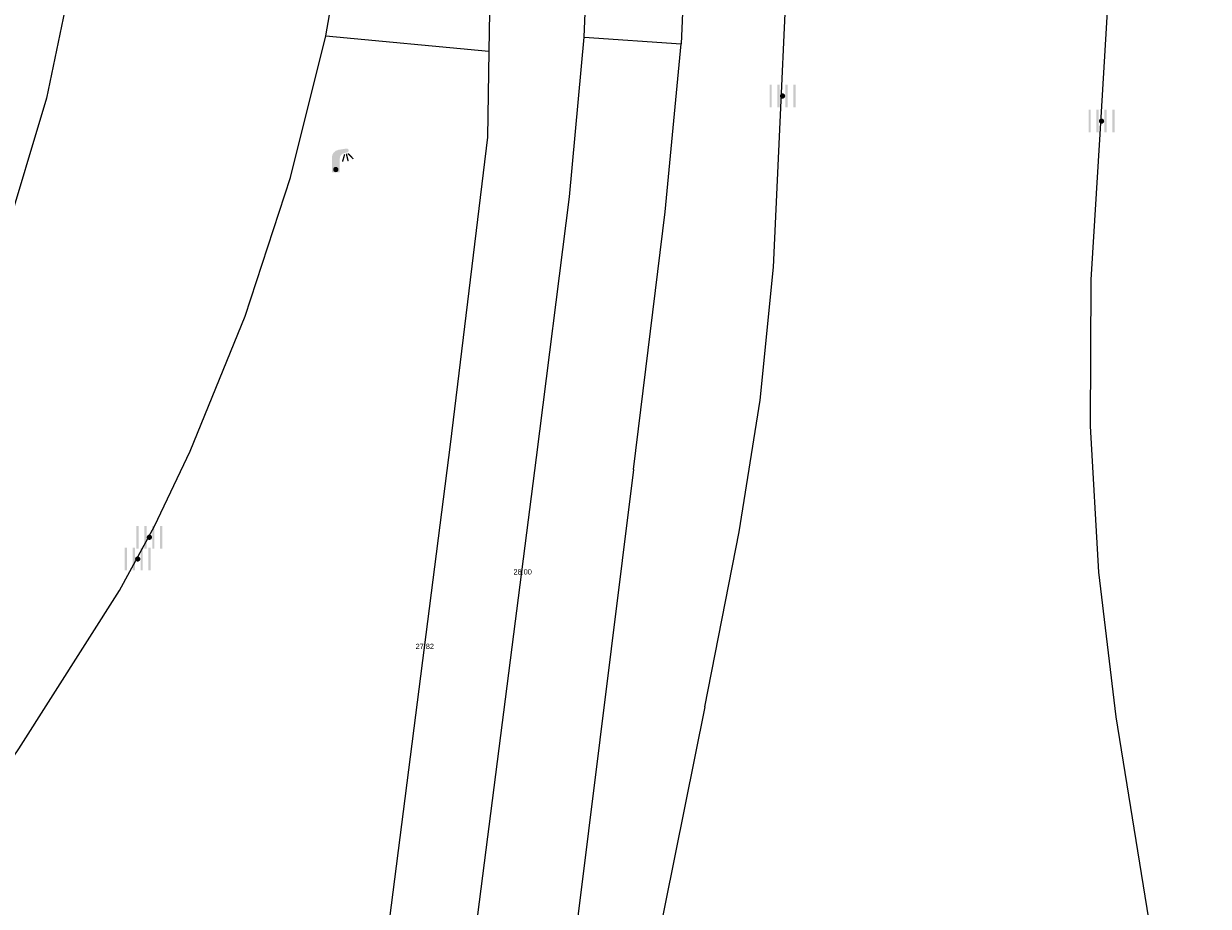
# Model space of a CAD drawing. Header units: metres. Extents: x 197457 to 198138, y 353986 to 354984.
# Tile 98 of 217: x 197996 to 198019, y 354116 to 354133. Entities that reach past the tile are written whole.
import ezdxf

# ---------------------------------------------------------------- set-up
doc = ezdxf.new("R2010")
doc.units = ezdxf.units.M
doc.header["$MEASUREMENT"] = 0
for name, color, linetype, lineweight in [('Hoogtepunt', 7, 'Continuous', 0), ('kant verharding', 7, 'Continuous', 0), ('vlakafsluiter', 1, 'Continuous', 0)]:
    doc.layers.add(name, color=color, linetype=linetype, lineweight=lineweight)
doc.layers.add('kolk', color=7, linetype='Continuous', lineweight=0, true_color=0x104b6e)
doc.layers.add('lichtmast', color=7, linetype='Continuous', lineweight=0, true_color=0x104b6e)
doc.styles.add('Style-WORKING', font='WORKING.shx')

# ---------------------------------------------------------------- blocks, each defined once
blk = doc.blocks.new('kolk')
at = {"layer": 'kolk', "linetype": 'Continuous', "lineweight": 0, "true_color": 0xbd2877}
for points in [[(-0.489, -0.425), (-0.489, 0), (-0.489, 0.425), (-0.404, 0.425), (-0.404, 0), (-0.404, -0.425)], [(-0.191, -0.425), (-0.191, 0), (-0.191, 0.425), (-0.106, 0.425), (-0.106, 0), (-0.106, -0.425)], [(0.106, -0.425), (0.106, 0), (0.106, 0.425), (0.191, 0.425), (0.191, 0), (0.191, -0.425)], [(0.404, -0.425), (0.404, 0), (0.404, 0.425), (0.489, 0.425), (0.489, 0), (0.489, -0.425)]]:
    blk.add_hatch(color=232, dxfattribs=at).paths.add_polyline_path(points)
at = {"layer": 'kolk', "linetype": 'Continuous', "lineweight": 0, "true_color": 0x681648}
blk.add_hatch(color=219, dxfattribs=at).paths.add_polyline_path([(0.1, 0, 1), (-0.1, 0, 1)])
blk = doc.blocks.new('lichtmast')
at = {"layer": 'lichtmast', "linetype": 'Continuous', "lineweight": 0, "true_color": 0xbd2877}
for points in [[(0.15, 0.419, -0.344151), (0.301, 0.613), (0.428, 0.645, 0.960861), (0.398, 0.791), (0.101, 0.742, 0.366629), (-0.15, 0.446), (-0.15, -0.1), (0, -0.1, -0.414214), (-0.1, 0, -1), (0.1, 0, -0.414214), (0, -0.1), (0.15, -0.1)], [(0.351, 0.55, 1), (0.303, 0.564), (0.234, 0.323, 1), (0.283, 0.31)], [(0.424, 0.581, 1), (0.376, 0.569), (0.436, 0.326, 1), (0.485, 0.339)], [(0.489, 0.61, 1), (0.453, 0.575), (0.626, 0.396, 1), (0.662, 0.43)]]:
    blk.add_hatch(color=232, dxfattribs=at).paths.add_polyline_path(points)
at = {"layer": 'lichtmast', "linetype": 'Continuous', "lineweight": 0, "true_color": 0x681648}
blk.add_hatch(color=219, dxfattribs=at).paths.add_polyline_path([(-0.1, 0, 1), (0.1, 0, 1)])

msp = doc.modelspace()

# ---------------------------------------------------------------- linework, layer by layer
at = {"layer": 'kant verharding', "linetype": 'Continuous', "lineweight": 0}
for p in [(198009.516, 354153.339), (198006.831, 354132.558)]:
    msp.add_line(p, (198008.659, 354132.435), dxfattribs=at)
at = {"layer": 'kant verharding', "linetype": 'Continuous', "lineweight": 0, "flags": 128}
for points in [[(198006.831, 354132.558), (198007.845, 354157.098), (198008.003, 354160.116), (198018.21, 354303.675), (198018.581, 354310.655)], [(198007.384, 354176.534), (198006.198, 354160.233), (198006.091, 354158.594), (198006.013, 354156.95), (198005.117, 354135.902), (198005.08, 354134.873), (198005.036, 354132.297)], [(198001.966, 354132.582), (198002.438, 354135.283), (198003.642, 354146.595), (198003.9, 354149.823), (198004.038, 354153.06), (198004.056, 354156.3), (198003.954, 354159.536), (198003.835, 354161.541), (198003.594, 354163.536), (198003.389, 354165.091)], [(198009.101, 354119.941), (198009.75, 354123.243), (198010.146, 354125.724), (198010.394, 354128.224), (198011.109, 354143.807), (198011.296, 354147.267), (198011.674, 354153.207)], [(197998.801, 354148.178), (197997.589, 354136.874), (197997.272, 354134.127), (197996.711, 354131.408), (197995.911, 354128.75), (197994.884, 354126.183), (197993.634, 354123.722), (197992.167, 354121.372), (197990.499, 354119.159), (197988.652, 354117.108), (197986.74, 354115.331), (197984.67, 354113.699), (197982.458, 354112.232), (197980.125, 354110.947), (197977.694, 354109.859), (197975.191, 354108.977), (197972.641, 354108.307), (197970.071, 354107.851), (197969.038, 354107.707)], [(198017.766, 354114.045), (198016.846, 354119.753), (198016.522, 354122.483), (198016.364, 354125.232), (198016.373, 354127.987), (198016.548, 354130.73), (198016.687, 354133.148)], [(197989.88, 354112.232), (197990.705, 354112.746), (197992.588, 354114.356), (197994.199, 354116.237), (197996.189, 354119.155), (197998.083, 354122.136), (197998.744, 354123.348), (197999.411, 354124.762), (198000.447, 354127.301), (198001.301, 354129.914), (198001.966, 354132.582)], [(198005.935, 354124.642), (198006.556, 354129.554), (198006.831, 354132.558)], [(198007.76, 354124.416), (198008.355, 354129.266), (198008.659, 354132.435)], [(198005.036, 354132.297), (198005.009, 354130.678), (198004.306, 354124.884)], [(198004.306, 354124.884), (198002.769, 354112.873), (198002.403, 354108.824), (198002.32, 354106.616), (198002.076, 354104.419), (198001.899, 354103.872), (198001.617, 354103.359), (198001.243, 354102.909)], [(198002.801, 354102.142), (198003.326, 354102.998), (198003.62, 354103.716), (198003.949, 354106.211), (198004.04, 354108.726), (198004.405, 354112.697), (198005.935, 354124.642)], [(198007.76, 354124.416), (198006.276, 354112.516), (198005.979, 354110.552), (198005.847, 354108.57), (198005.813, 354107.623)], [(198009.101, 354119.941), (198007.595, 354112.462), (198007.219, 354109.495), (198007.101, 354107.585)]]:
    msp.add_lwpolyline(points, dxfattribs=at)
at = {"layer": 'vlakafsluiter', "linetype": 'Continuous', "lineweight": 0}
msp.add_line((198001.966, 354132.582), (198005.036, 354132.297), dxfattribs=at)

# ---------------------------------------------------------------- block references
at = {"layer": 'kolk', "linetype": 'Continuous', "lineweight": 0, "xscale": 0.5, "yscale": 0.5}
for p in [(198010.566, 354131.451), (198016.571, 354130.978), (197998.646, 354123.138), (197998.426, 354122.729)]:
    msp.add_blockref('kolk', p, dxfattribs=at)
at = {"layer": 'lichtmast', "linetype": 'Continuous', "lineweight": 0, "xscale": 0.5, "yscale": 0.5}
msp.add_blockref('lichtmast', (198002.156, 354130.066), dxfattribs=at)

# ---------------------------------------------------------------- texts
at = {"layer": 'Hoogtepunt', "linetype": 'Continuous', "lineweight": 0, "style": 'Style-WORKING'}
for s, p in [('28.00', (198005.501, 354122.437)), ('28.00', (198005.501, 354122.437)), ('27.82', (198003.658, 354121.033)), ('27.82', (198003.658, 354121.033))]:
    msp.add_text(s, height=0.1, dxfattribs=at).set_placement(p)

doc.saveas('drawing.dxf')
